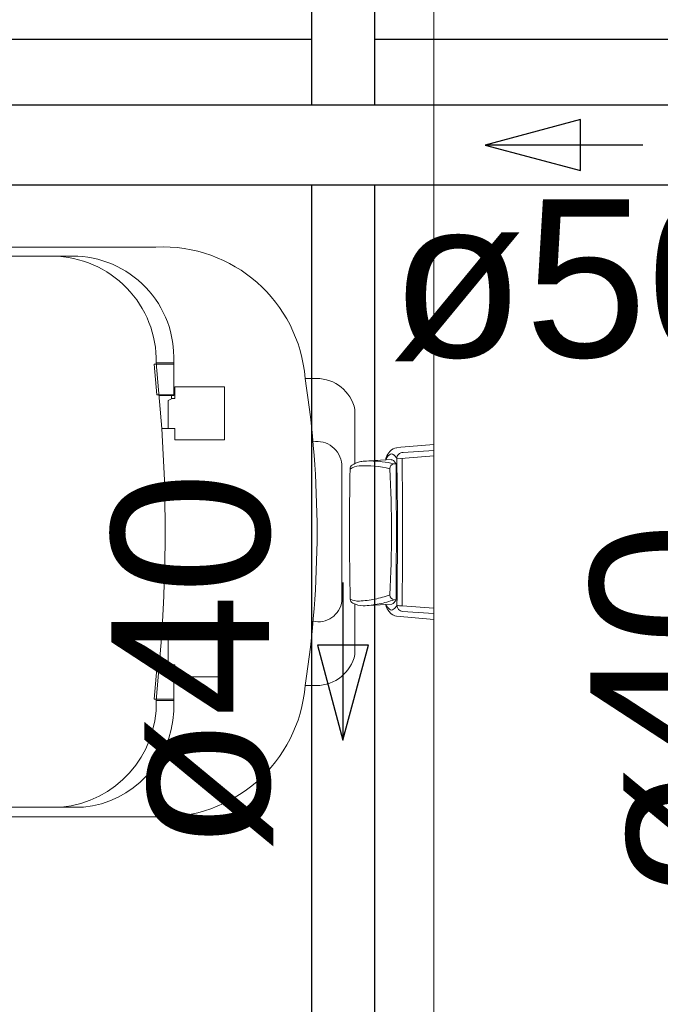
# Model space of a CAD drawing. Header units: millimetres. Extents: x 567 to 934, y -1 to 364.
# Tile 201 of 256: x 619.392 to 620.205, y 168.52 to 169.769. Entities that reach past the tile are written whole.
import ezdxf

# ---------------------------------------------------------------- set-up
doc = ezdxf.new("R2010")
doc.units = ezdxf.units.MM
doc.header["$MEASUREMENT"] = 0
doc.linetypes.add('NULL', pattern=[0])
doc.layers.add('ARQ FINA', color=8, linetype='Continuous')
for name, color, linetype, lineweight in [('CV-Condutos', 14, 'Continuous', 25), ('CV-Sentido conduto', 14, 'Continuous', 30), ('CV-Textos conduto', 7, 'Continuous', 9), ('TQ-Condutos', 14, 'Continuous', 25), ('TQ-Sentido conduto', 14, 'Continuous', 30), ('TQ-Textos conduto', 7, 'Continuous', 9)]:
    doc.layers.add(name, color=color, linetype=linetype, lineweight=lineweight)
doc.styles.add('Arial', font='arial.ttf')

msp = doc.modelspace()

# ---------------------------------------------------------------- linework, layer by layer
at = {"layer": 'ARQ FINA', "lineweight": 5}
for p, q in [((619.9174, 170.3705), (619.9174, 167.8391)), ((619.5649, 169.4806), (619.0565, 169.4806)), ((619.0699, 169.4691), (619.4592, 169.4691)), ((619.5628, 169.3319), (619.5875, 169.3319)), ((619.5662, 169.2931), (619.5628, 169.3319)), ((619.5654, 169.3339), (619.5725, 169.2502)), ((619.5654, 169.3339), (619.5875, 169.3339)), ((619.5875, 169.335), (619.5875, 169.2921)), ((619.7685, 169.3139), (619.7542, 169.3139)), ((619.5888, 169.2884), (619.5888, 169.3034)), ((619.5888, 169.3034), (619.6518, 169.3034)), ((619.6518, 169.3034), (619.6518, 169.236)), ((619.5693, 169.2931), (619.5662, 169.2931)), ((619.5689, 169.2921), (619.585, 169.2921)), ((619.5693, 169.2931), (619.5875, 169.2931)), ((619.5845, 169.2882), (619.5806, 169.286)), ((619.5806, 169.286), (619.5806, 169.2502)), ((619.5875, 169.2921), (619.5848, 169.2921)), ((619.5848, 169.2921), (619.5848, 169.2884)), ((619.5848, 169.2884), (619.5888, 169.2884)), ((619.8174, 169.206), (619.8174, 169.2746)), ((619.5888, 169.2502), (619.5725, 169.2502)), ((619.5888, 169.236), (619.5888, 169.2502)), ((619.6518, 169.236), (619.5888, 169.236)), ((619.8707, 169.2261), (619.9174, 169.2301)), ((619.9174, 169.2156), (619.8705, 169.212)), ((619.9174, 169.2225), (619.8786, 169.22)), ((619.8006, 169.205), (619.8006, 169.0316)), ((619.8292, 169.209), (619.8565, 169.2105)), ((619.8563, 169.2105), (619.8634, 169.2109)), ((619.8665, 169.2055), (619.8695, 169.2057)), ((619.8174, 168.9637), (619.8174, 169.0279)), ((619.8565, 169.0271), (619.8282, 169.0255)), ((619.8562, 169.0271), (619.864, 169.0275)), ((619.8695, 169.0333), (619.8672, 169.0331)), ((619.8773, 169.0253), (619.9174, 169.0227)), ((619.9174, 169.0082), (619.8702, 169.0122)), ((619.9174, 169.0158), (619.8778, 169.0184)), ((619.5888, 168.9888), (619.5888, 169.003)), ((619.5888, 169.003), (619.6518, 169.003)), ((619.6518, 169.003), (619.6518, 168.9356)), ((619.5654, 168.9052), (619.5725, 168.9889)), ((619.5725, 168.9888), (619.5888, 168.9888)), ((619.5806, 168.953), (619.5806, 168.9889)), ((619.5846, 168.9507), (619.5806, 168.953)), ((619.5888, 168.9506), (619.5848, 168.9506)), ((619.5848, 168.9506), (619.5848, 168.9469)), ((619.5888, 168.9356), (619.5888, 168.9506)), ((619.5662, 168.9459), (619.5628, 168.9071)), ((619.5693, 168.9459), (619.5662, 168.9459)), ((619.5689, 168.9469), (619.5861, 168.9469)), ((619.5693, 168.9459), (619.5875, 168.9459)), ((619.5848, 168.9469), (619.5875, 168.9469)), ((619.5875, 168.9469), (619.5875, 168.8919)), ((619.6518, 168.9356), (619.5888, 168.9356)), ((619.7542, 168.9244), (619.7685, 168.9244)), ((619.5628, 168.9071), (619.5875, 168.9071)), ((619.5654, 168.9052), (619.5875, 168.9052)), ((619.4728, 168.7699), (619.0699, 168.7699)), ((619.0696, 168.7577), (619.5649, 168.7577))]:
    msp.add_line(p, q, dxfattribs=at)
for centre, radius, start, end in [((619.5733, 169.2994), 0.1814, 4.5869, 92.6711), ((619.4323, 169.336), 0.1331, 359.0349, 89.0913), ((619.4592, 169.3407), 0.1284, 357.4413, 90), ((618.5061, 169.1191), 1.2632, 351.1306, 8.8694), ((619.7685, 169.2639), 0.05, 12.2947, 90), ((617.536, 169.1196), 2.0406, 356.3241, 3.6703), ((619.7691, 169.2023), 0.0317, 4.9444, 99.0556), ((619.8718, 169.213), 0.0131, 94.9119, 140.0973), ((619.8725, 169.204), 0.0174, 130.9886, 158.2947), ((619.8628, 169.2112), 0.00641, 156.2591, 186.3027), ((619.8857, 169.2011), 0.0314, 139.7409, 156.2591), ((619.8637, 169.2141), 0.00408, 49.0114, 130.9886), ((619.8545, 169.2035), 0.0182, 28.1844, 49.0114), ((619.8783, 169.2122), 0.00782, 87.7493, 180.9362), ((614.1372, 169.1184), 5.7341, 359.07935, 0.93623), ((609.6931, 169.1194), 10.1846, 359.47044, 0.52389), ((623.3777, 169.1196), 3.5673, 178.7212, 181.3732), ((619.8169, 169.1992), 0.00564, 125.4412, 180.4655), ((619.8243, 169.18), 0.023, 93.4937, 124.5063), ((619.8295, 169.1815), 0.0274, 103.3835, 125.4412), ((619.8308, 169.0738), 0.1294, 76.1701, 93.4937), ((619.831, 169.1751), 0.0339, 93.0989, 103.3835), ((619.8358, 169.0706), 0.1386, 83.2723, 92.7277), ((619.8388, 169.0957), 0.1133, 75.8134, 83.2723), ((619.8677, 169.1994), 0.00624, 101.0044, 178.9956), ((618.3176, 169.1191), 1.5462, 357.0381, 2.9778), ((619.8631, 169.2058), 0.00506, 39.6215, 86.9463), ((619.8414, 169.1878), 0.0333, 32.4839, 39.6215), ((611.5329, 169.1195), 8.337, 359.40781, 0.59251), ((619.8162, 169.167), 0.1356, 281.2253, 289.611), ((619.8676, 169.0392), 0.00608, 180.4328, 266.2904), ((619.771, 169.0351), 0.0299, 256.8896, 353.1104), ((619.8174, 169.0342), 0.00601, 181.3732, 243.157), ((619.8218, 169.0541), 0.0226, 242.6002, 272.7747), ((619.8286, 169.0563), 0.0308, 243.157, 269.1856), ((619.8164, 169.1663), 0.1349, 272.7747, 281.2253), ((619.8237, 169.1467), 0.1213, 271.8808, 281.6558), ((619.8165, 169.1818), 0.1571, 281.6558, 288.8284), ((619.8662, 169.0276), 0.00966, 183.0829, 206.9248), ((619.8725, 169.0342), 0.0174, 204.1043, 229.0114), ((619.8583, 169.0383), 0.0123, 297.7565, 335.8472), ((619.8545, 169.0348), 0.0182, 310.9886, 331.9845), ((619.8787, 169.0265), 0.00818, 181.8602, 263.7517), ((619.8771, 169.0493), 0.024, 254.1834, 270.6728), ((619.8837, 169.0365), 0.0293, 206.9248, 221.0752), ((619.8637, 169.0241), 0.00408, 229.0114, 310.9886), ((619.8732, 169.0273), 0.0154, 221.0752, 258.7855), ((619.7685, 168.9744), 0.05, 270, 347.7053), ((619.5733, 168.9389), 0.1814, 267.3289, 355.4131), ((619.4323, 168.9025), 0.1331, 275.2693, 1.1664), ((619.4592, 168.8976), 0.1284, 276.0994, 357.4413)]:
    msp.add_arc(centre, radius, start, end, dxfattribs=at)
at = {"layer": 'CV-Condutos'}
for p, q in [((620.9987, 169.6606), (619.0937, 169.6606)), ((620.9987, 169.5592), (619.0937, 169.5592))]:
    msp.add_line(p, q, dxfattribs=at)
at = {"layer": 'CV-Sentido conduto'}
for p, q in [((620.1034, 169.6423), (619.9827, 169.6099)), ((620.1034, 169.5776), (620.1034, 169.6423)), ((619.9827, 169.6099), (620.1034, 169.5776))]:
    msp.add_line(p, q, dxfattribs=at)
msp.add_lwpolyline([(620.1827, 169.6099), (619.9827, 169.6099)], dxfattribs=at)
at = {"layer": 'TQ-Condutos'}
for p, q in [((619.7621, 170.0541), (619.7621, 169.6606)), ((619.8421, 170.0541), (619.8421, 169.6606)), ((619.7621, 169.744), (617.7874, 169.744)), ((620.3698, 169.744), (619.8421, 169.744)), ((619.7621, 169.5592), (619.7621, 167.823)), ((619.8421, 169.5592), (619.8421, 167.823))]:
    msp.add_line(p, q, dxfattribs=at)
at = {"layer": 'TQ-Sentido conduto'}
for p, q in [((619.8345, 168.9756), (619.7698, 168.9756)), ((619.7698, 168.9756), (619.8021, 168.8549)), ((619.8021, 168.8549), (619.8345, 168.9756))]:
    msp.add_line(p, q, dxfattribs=at)
msp.add_lwpolyline([(619.8021, 169.0549), (619.8021, 168.8549)], dxfattribs=at)

# ---------------------------------------------------------------- texts
at = {"layer": 'CV-Textos conduto', "linetype": 'NULL', "insert": (620.1027, 169.3356), "char_height": 0.2, "width": 0.962805, "attachment_point": 8, "line_spacing_factor": 0.6, "style": 'Arial'}
msp.add_mtext('ø50', dxfattribs=at)
at = {"layer": 'TQ-Textos conduto', "linetype": 'NULL', "char_height": 0.2, "width": 0.962805, "attachment_point": 8, "rotation": 90.0002, "line_spacing_factor": 0.6, "style": 'Arial'}
for insert in [(619.7139, 168.9549), (620.3215, 168.8907)]:
    msp.add_mtext('ø40', dxfattribs=dict(at, insert=insert))

doc.saveas('drawing.dxf')
